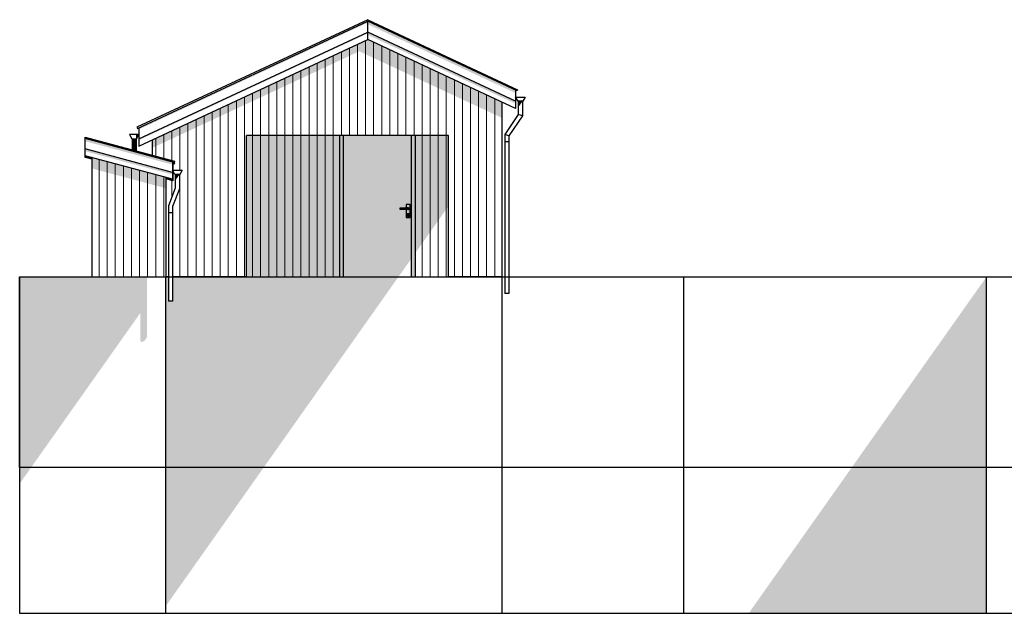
# Model space of a CAD drawing. Header units: millimetres. Extents: x 136614 to 187988, y 72497 to 86342.
# Tile 1 of 12: x 136614 to 151253, y 72497 to 81319. Entities that reach past the tile are written whole.
import ezdxf

# ---------------------------------------------------------------- set-up
doc = ezdxf.new("R2010")
doc.units = ezdxf.units.MM
doc.header["$LTSCALE"] = 0.5
doc.header["$MEASUREMENT"] = 0
doc.linetypes.add('PLINE', pattern=[0])
for name, color, linetype in [('0(Nye konstruksjoner)', 7, 'Continuous'), ('23-- Yttervegger(Nye konstruksjoner)', 7, 'Continuous'), ('244- Vinduer_ dører_ foldevegger(Nye konstruksjoner)', 7, 'Continuous'), ('26-- Yttertak(Nye konstruksjoner)', 7, 'Continuous'), ('265- Gesimser_ takrenner og nedløp(Nye konstruksjoner)', 7, 'Continuous'), ('71-- Bearbeidet terreng(Nye konstruksjoner)', 7, 'Continuous')]:
    doc.layers.add(name, color=color, linetype=linetype)
doc.layers.add('235- Utvendig kledning og overflate(Nye konstruksjoner)', color=7, linetype='Continuous', lineweight=0)
doc.layers.add('262- Taktekking(Nye konstruksjoner)', color=7, linetype='Continuous', lineweight=0)

# ---------------------------------------------------------------- blocks, each defined once
blk = doc.blocks.new('*X237')
at = {"layer": '235- Utvendig kledning og overflate(Nye konstruksjoner)', "linetype": 'PLINE'}
for p, q in [((138636, 79556), (138636, 79291)), ((138636, 79291), (138636, 79556)), ((138756, 79612), (138756, 79259)), ((138756, 79259), (138756, 79612))]:
    blk.add_line(p, q, dxfattribs=at)
blk = doc.blocks.new('*X238')
at = {"layer": '235- Utvendig kledning og overflate(Nye konstruksjoner)', "linetype": 'PLINE'}
for p, q in [((143077, 80424), (143077, 80003)), ((143077, 80000), (143077, 80424)), ((143197, 80368), (143197, 80003)), ((143197, 80000), (143197, 80368)), ((143317, 80312), (143317, 80003)), ((143317, 80000), (143317, 80312)), ((143437, 80256), (143437, 80003)), ((143437, 80000), (143437, 80256)), ((143557, 80200), (143557, 80003)), ((143557, 80000), (143557, 80200)), ((143677, 80144), (143677, 80003)), ((143677, 80000), (143677, 80144)), ((143077, 80003), (143077, 77497)), ((143077, 77497), (143077, 80000)), ((143197, 80003), (143197, 77497)), ((143197, 77497), (143197, 80000)), ((143317, 80003), (143317, 77497)), ((143317, 77497), (143317, 80000)), ((143437, 80003), (143437, 77497)), ((143437, 77497), (143437, 80000)), ((143557, 80003), (143557, 77497)), ((143557, 77497), (143557, 80000)), ((143677, 80003), (143677, 77497)), ((143677, 77497), (143677, 80000))]:
    blk.add_line(p, q, dxfattribs=at)
blk = doc.blocks.new('*X239')
at = {"layer": '235- Utvendig kledning og overflate(Nye konstruksjoner)', "linetype": 'PLINE'}
for p, q in [((139836, 80115), (139836, 80003)), ((139836, 80000), (139836, 80115)), ((139956, 80171), (139956, 80003)), ((139956, 80000), (139956, 80171)), ((139476, 79947), (139476, 77497)), ((139476, 77497), (139476, 79947)), ((139596, 80003), (139596, 77497)), ((139596, 80003), (139596, 80003)), ((139596, 80000), (139596, 80003)), ((139596, 77497), (139596, 80000)), ((139716, 80059), (139716, 80003)), ((139716, 80000), (139716, 80059)), ((139716, 80003), (139716, 77497)), ((139716, 77497), (139716, 80000)), ((139836, 80003), (139836, 77497)), ((139836, 77497), (139836, 80000)), ((139956, 80003), (139956, 77497)), ((139956, 77497), (139956, 80000)), ((139236, 79835), (139236, 77497)), ((139236, 77497), (139236, 79835)), ((139356, 79891), (139356, 77497)), ((139356, 77497), (139356, 79891)), ((138876, 79668), (138876, 79227)), ((138876, 79227), (138876, 79668)), ((138996, 79724), (138996, 79081)), ((138996, 79081), (138996, 79724)), ((139116, 79780), (139116, 77497)), ((139116, 77497), (139116, 79780)), ((138996, 79026), (138996, 77497)), ((138996, 77497), (138996, 79026))]:
    blk.add_line(p, q, dxfattribs=at)
blk = doc.blocks.new('*X240')
at = {"layer": '235- Utvendig kledning og overflate(Nye konstruksjoner)', "linetype": 'PLINE'}
for p, q in [((138876, 78928), (138876, 78681)), ((138876, 78681), (138876, 78928))]:
    blk.add_line(p, q, dxfattribs=at)
blk = doc.blocks.new('*X241')
at = {"layer": '235- Utvendig kledning og overflate(Nye konstruksjoner)', "linetype": 'PLINE'}
for p, q in [((142597, 79597), (142597, 77497)), ((142597, 77497), (142597, 79597)), ((142717, 79597), (142717, 77497)), ((142717, 77497), (142717, 79597)), ((142837, 79597), (142837, 77497)), ((142837, 77497), (142837, 79597)), ((142957, 79597), (142957, 77497)), ((142957, 77497), (142957, 79597))]:
    blk.add_line(p, q, dxfattribs=at)
blk = doc.blocks.new('*X242')
at = {"layer": '235- Utvendig kledning og overflate(Nye konstruksjoner)', "linetype": 'PLINE'}
for p, q in [((140076, 79597), (140076, 77497)), ((140076, 77497), (140076, 79597)), ((140196, 79597), (140196, 77497)), ((140196, 77497), (140196, 79597)), ((140316, 79597), (140316, 77497)), ((140316, 77497), (140316, 79597)), ((140436, 79597), (140436, 77497)), ((140436, 77497), (140436, 79597)), ((140556, 79597), (140556, 77497)), ((140556, 77497), (140556, 79597)), ((140676, 79597), (140676, 77497)), ((140676, 77497), (140676, 79597)), ((140796, 79597), (140796, 77497)), ((140796, 77497), (140796, 79597)), ((140917, 79597), (140917, 77497)), ((140917, 77497), (140917, 79597)), ((141037, 79597), (141037, 77497)), ((141037, 77497), (141037, 79597)), ((141157, 79597), (141157, 77497)), ((141157, 77497), (141157, 79597)), ((141277, 79597), (141277, 77497)), ((141277, 77497), (141277, 79597))]:
    blk.add_line(p, q, dxfattribs=at)
blk = doc.blocks.new('*X243')
at = {"layer": '235- Utvendig kledning og overflate(Nye konstruksjoner)', "linetype": 'PLINE'}
for p, q in [((141637, 80955), (141637, 80003)), ((141637, 80000), (141637, 80955)), ((141757, 81011), (141757, 80003)), ((141757, 80000), (141757, 81011)), ((141877, 80984), (141877, 80003)), ((141877, 80000), (141877, 80984)), ((141397, 80843), (141397, 80003)), ((141397, 80000), (141397, 80843)), ((141517, 80899), (141517, 80003)), ((141517, 80000), (141517, 80899)), ((141997, 80928), (141997, 80003)), ((141997, 80000), (141997, 80928)), ((142117, 80872), (142117, 80003)), ((142117, 80000), (142117, 80872)), ((142237, 80816), (142237, 80003)), ((142237, 80000), (142237, 80816)), ((141037, 80675), (141037, 80003)), ((141037, 80000), (141037, 80675)), ((141157, 80731), (141157, 80003)), ((141157, 80000), (141157, 80731)), ((141277, 80787), (141277, 80003)), ((141277, 80000), (141277, 80787)), ((142357, 80760), (142357, 80003)), ((142357, 80000), (142357, 80760)), ((142477, 80704), (142477, 80003)), ((142477, 80000), (142477, 80704)), ((140796, 80563), (140796, 80003)), ((140796, 80000), (140796, 80563)), ((140917, 80619), (140917, 80003)), ((140917, 80000), (140917, 80619)), ((142597, 80648), (142597, 80003)), ((142597, 80000), (142597, 80648)), ((142717, 80592), (142717, 80003)), ((142717, 80000), (142717, 80592)), ((142837, 80536), (142837, 80003)), ((142837, 80000), (142837, 80536)), ((140436, 80395), (140436, 80003)), ((140436, 80000), (140436, 80395)), ((140556, 80451), (140556, 80003)), ((140556, 80000), (140556, 80451)), ((140676, 80507), (140676, 80003)), ((140676, 80000), (140676, 80507)), ((142957, 80480), (142957, 80003)), ((142957, 80000), (142957, 80480)), ((140076, 80227), (140076, 80003)), ((140076, 80000), (140076, 80227)), ((140196, 80283), (140196, 80003)), ((140196, 80000), (140196, 80283)), ((140316, 80339), (140316, 80003)), ((140316, 80000), (140316, 80339)), ((140076, 80003), (140076, 79597)), ((140076, 79597), (140076, 80000)), ((140196, 80003), (140196, 79597)), ((140196, 79597), (140196, 80000)), ((140316, 80003), (140316, 79597)), ((140316, 79597), (140316, 80000)), ((140436, 80003), (140436, 79597)), ((140436, 79597), (140436, 80000)), ((140556, 80003), (140556, 79597)), ((140556, 79597), (140556, 80000)), ((140676, 80003), (140676, 79597)), ((140676, 79597), (140676, 80000)), ((140796, 80003), (140796, 79597)), ((140796, 79597), (140796, 80000)), ((140917, 80003), (140917, 79597)), ((140917, 79597), (140917, 80000)), ((141037, 80003), (141037, 79597)), ((141037, 79597), (141037, 80000)), ((141157, 80003), (141157, 79597)), ((141157, 79597), (141157, 80000)), ((141277, 80003), (141277, 79597)), ((141277, 79597), (141277, 80000)), ((141397, 80003), (141397, 79597)), ((141397, 79597), (141397, 80000)), ((141517, 80003), (141517, 79597)), ((141517, 79597), (141517, 80000)), ((141637, 80003), (141637, 79597)), ((141637, 79597), (141637, 80000)), ((141757, 80003), (141757, 79597)), ((141757, 79597), (141757, 80000)), ((141877, 80003), (141877, 79597)), ((141877, 79597), (141877, 80000)), ((141997, 80003), (141997, 79597)), ((141997, 79597), (141997, 80000)), ((142117, 80003), (142117, 79597)), ((142117, 79597), (142117, 80000)), ((142237, 80003), (142237, 79597)), ((142237, 79597), (142237, 80000)), ((142357, 80003), (142357, 79597)), ((142357, 79597), (142357, 80000)), ((142477, 80003), (142477, 79597)), ((142477, 79597), (142477, 80000)), ((142597, 80003), (142597, 79597)), ((142597, 79597), (142597, 80000)), ((142717, 80003), (142717, 79597)), ((142717, 79597), (142717, 80000)), ((142837, 80003), (142837, 79597)), ((142837, 79597), (142837, 80000)), ((142957, 80003), (142957, 79597)), ((142957, 79597), (142957, 80000))]:
    blk.add_line(p, q, dxfattribs=at)
blk = doc.blocks.new('*X244')
at = {"layer": '235- Utvendig kledning og overflate(Nye konstruksjoner)', "linetype": 'PLINE'}
for p, q in [((137796, 79241), (137796, 77497)), ((137796, 77497), (137796, 79241)), ((137916, 79209), (137916, 77497)), ((137916, 77497), (137916, 79209)), ((138036, 79177), (138036, 77497)), ((138036, 77497), (138036, 79177)), ((138156, 79144), (138156, 77497)), ((138156, 77497), (138156, 79144)), ((138276, 79112), (138276, 77497)), ((138276, 77497), (138276, 79112)), ((138396, 79080), (138396, 77497)), ((138396, 77497), (138396, 79080)), ((138516, 79048), (138516, 77497)), ((138516, 77497), (138516, 79048)), ((138636, 79016), (138636, 77497)), ((138636, 77497), (138636, 79016)), ((138756, 78984), (138756, 77497)), ((138756, 77497), (138756, 78984))]:
    blk.add_line(p, q, dxfattribs=at)

msp = doc.modelspace()

# ---------------------------------------------------------------- hatches: boundary and pattern name
at = {"layer": '23-- Yttervegger(Nye konstruksjoner)', "linetype": 'Continuous'}
for points in [[(139988, 80186), (139988, 80067), (141663, 80849), (141663, 80849), (141663, 80849), (142988, 80231), (142988, 80466), (141788, 81025), (141788, 81133), (141788, 81196), (141788, 81196), (141788, 81196), (141788, 81025)], [(143788, 80093), (142988, 80466), (142988, 80231), (143788, 79858)], [(138788, 79508), (139988, 80067), (139988, 80186), (138788, 79626)], [(138588, 79533), (138588, 79415), (138788, 79508), (138788, 79626)], [(141373, 79597), (139988, 79597), (139988, 77497), (141373, 77497)], [(142988, 79597), (142493, 79597), (142493, 78056), (142988, 78756)], [(138788, 78975), (137688, 79270), (137688, 79108), (138788, 78814)], [(142988, 78756), (142493, 78056), (142493, 77847), (142988, 78547)]]:
    msp.add_hatch(color=256, dxfattribs=at).paths.add_polyline_path(points)
at = {"layer": '244- Vinduer_ dører_ foldevegger(Nye konstruksjoner)', "linetype": 'Continuous'}
for points in [[(141373, 77497), (141426, 77497), (141426, 79597), (141373, 79597)], [(142493, 79597), (142440, 79597), (142440, 77981), (142443, 77985), (142440, 77981), (142440, 77772), (142443, 77776), (142443, 77497), (142493, 77497)], [(142272, 78519), (142264, 78518), (142264, 78504), (142272, 78504)], [(142298, 78519), (142272, 78519), (142272, 78504), (142298, 78503)], [(142325, 78520), (142298, 78519), (142298, 78503), (142325, 78503)], [(142351, 78521), (142325, 78520), (142325, 78503), (142351, 78502)], [(142351, 78502), (142365, 78501), (142365, 78521), (142351, 78521)], [(142390, 78501), (142395, 78503), (142398, 78506), (142400, 78511), (142398, 78516), (142395, 78520), (142390, 78521), (142365, 78521), (142365, 78501)], [(142383, 78523), (142382, 78521), (142383, 78521), (142384, 78522)], [(142383, 78501), (142382, 78501), (142383, 78500), (142384, 78501)], [(142384, 78522), (142390, 78523), (142390, 78524), (142383, 78523)], [(142383, 78501), (142384, 78501), (142390, 78499), (142396, 78501), (142400, 78505), (142402, 78511), (142400, 78517), (142396, 78522), (142390, 78523), (142384, 78522), (142383, 78521), (142390, 78521), (142395, 78520), (142398, 78516), (142400, 78511), (142398, 78506), (142395, 78503), (142390, 78501)], [(142390, 78499), (142384, 78501), (142383, 78500), (142390, 78498)], [(142390, 78523), (142396, 78522), (142396, 78523), (142390, 78524)], [(142396, 78501), (142390, 78499), (142390, 78498), (142396, 78500)], [(142396, 78522), (142400, 78517), (142401, 78518), (142396, 78523)], [(142400, 78505), (142396, 78501), (142396, 78500), (142401, 78505)], [(142400, 78517), (142402, 78511), (142403, 78511), (142401, 78518)], [(142402, 78511), (142400, 78505), (142401, 78505), (142403, 78511)], [(142370, 78416), (142372, 78426), (142371, 78427), (142368, 78416)], [(142372, 78406), (142370, 78416), (142368, 78416), (142371, 78405)], [(142372, 78426), (142380, 78434), (142379, 78435), (142371, 78427)], [(142380, 78399), (142372, 78406), (142371, 78405), (142379, 78397)], [(142380, 78434), (142390, 78436), (142390, 78438), (142379, 78435)], [(142390, 78396), (142380, 78399), (142379, 78397), (142390, 78394)], [(142383, 78425), (142385, 78430), (142384, 78431), (142382, 78425)], [(142385, 78420), (142383, 78425), (142382, 78425), (142384, 78420)], [(142383, 78425), (142385, 78420), (142390, 78418), (142395, 78420), (142397, 78425), (142395, 78430), (142390, 78432), (142385, 78430)], [(142385, 78430), (142390, 78432), (142390, 78433), (142384, 78431)], [(142390, 78418), (142385, 78420), (142384, 78420), (142390, 78417)], [(142390, 78436), (142400, 78434), (142401, 78435), (142390, 78438)], [(142390, 78432), (142395, 78430), (142395, 78431), (142390, 78433)], [(142395, 78420), (142390, 78418), (142390, 78417), (142395, 78420)], [(142400, 78399), (142390, 78396), (142390, 78394), (142401, 78397)], [(142395, 78430), (142397, 78425), (142398, 78425), (142395, 78431)], [(142397, 78425), (142395, 78420), (142395, 78420), (142398, 78425)], [(142400, 78434), (142407, 78426), (142409, 78427), (142401, 78435)], [(142407, 78406), (142400, 78399), (142401, 78397), (142409, 78405)], [(142407, 78426), (142410, 78416), (142412, 78416), (142409, 78427)], [(142410, 78416), (142407, 78406), (142409, 78405), (142412, 78416)], [(142098, 77497), (142245, 77497), (142440, 77772), (142440, 77981)]]:
    msp.add_hatch(color=256, dxfattribs=at).paths.add_polyline_path(points)
h = msp.add_hatch(color=256, dxfattribs=at)
h.paths.add_polyline_path([(142440, 79597), (141426, 79597), (141426, 77497), (142098, 77497), (142440, 77981)])
h.paths.add_polyline_path([(142264, 78518), (142272, 78519), (142298, 78519), (142325, 78520), (142351, 78521), (142361, 78521), (142361, 78571), (142418, 78571), (142418, 78381), (142361, 78381), (142361, 78502), (142351, 78502), (142325, 78503), (142298, 78503), (142272, 78504), (142264, 78504)], flags=0)
h = msp.add_hatch(color=256, dxfattribs=at)
h.paths.add_polyline_path([(142361, 78521), (142365, 78521), (142382, 78521), (142383, 78523), (142390, 78524), (142396, 78523), (142401, 78518), (142403, 78511), (142401, 78505), (142396, 78500), (142390, 78498), (142383, 78500), (142382, 78501), (142365, 78501), (142361, 78502), (142361, 78381), (142418, 78381), (142418, 78571), (142361, 78571)])
h.paths.add_polyline_path([(142368, 78416), (142371, 78427), (142379, 78435), (142390, 78438), (142401, 78435), (142409, 78427), (142412, 78416), (142409, 78405), (142401, 78397), (142390, 78394), (142379, 78397), (142371, 78405)], flags=0)
h = msp.add_hatch(color=256, dxfattribs=at)
h.paths.add_polyline_path([(142372, 78426), (142370, 78416), (142372, 78406), (142380, 78399), (142390, 78396), (142400, 78399), (142407, 78406), (142410, 78416), (142407, 78426), (142400, 78434), (142390, 78436), (142380, 78434)])
h.paths.add_polyline_path([(142384, 78420), (142382, 78425), (142384, 78431), (142390, 78433), (142395, 78431), (142398, 78425), (142395, 78420), (142390, 78417)], flags=0)
at = {"layer": '26-- Yttertak(Nye konstruksjoner)', "linetype": 'Continuous'}
for points in [[(141788, 81296), (141788, 81296), (141788, 81196), (141788, 81196)], [(141788, 81296), (141788, 81196), (141788, 81196), (141788, 81296)]]:
    msp.add_hatch(color=256, dxfattribs=at).paths.add_polyline_path(points)
at = {"layer": '262- Taktekking(Nye konstruksjoner)', "linetype": 'Continuous'}
h = msp.add_hatch(dxfattribs=at)
h.set_pattern_fill('Tak_03_0004', color=256, style=0, pattern_type=2)
h.set_pattern_definition([(115, (138425.97, 79628.76), (271.892, 126.785), []), (340, (138394.27, 79696.73), (145.107, 398.68), [106.066, -318.2]), (340, (138666.16, 79823.5), (145.107, 398.68), [106.066, -318.2]), (25, (138493.94, 79660.46), (-126.785, 271.892), [150, -150]), (70, (138629.9, 79723.85), (-398.68, 145.107), [106.066, -318.2]), (70, (138901.78, 79850.63), (-398.68, 145.107), [106.066, -318.2])])
h.paths.add_polyline_path([(141788, 81296), (141788, 81296), (141788, 81196), (141788, 81196)])
h = msp.add_hatch(dxfattribs=at)
h.set_pattern_fill('Tak_03_0004', color=256, style=0, pattern_type=2)
h.set_pattern_definition([(65, (143949.37, 80188.33), (-271.892, 126.785), []), (200, (143981.07, 80256.3), (-145.11, 398.68), [106.066, -318.2]), (200, (143709.18, 80383.1), (-145.11, 398.68), [106.066, -318.2]), (155, (143881.4, 80220.02), (126.785, 271.892), [150, -150]), (110, (143745.45, 80283.4), (398.68, 145.11), [106.066, -318.2]), (110, (143473.56, 80410.2), (398.68, 145.11), [106.066, -318.2])])
h.paths.add_polyline_path([(141788, 81296), (141788, 81196), (141788, 81196), (141788, 81296)])
at = {"layer": '265- Gesimser_ takrenner og nedløp(Nye konstruksjoner)', "linetype": 'Continuous'}
for points in [[(138388, 79689), (141765, 81264), (141765, 81264), (141765, 81264), (141788, 81254), (141788, 81297), (138388, 79711)], [(143988, 80271), (141788, 81297), (141788, 81253), (143986, 80229), (143988, 80232)], [(138388, 79548), (138388, 79529), (141768, 81105), (141768, 81105), (141768, 81105), (141788, 81096), (141788, 81133)], [(141788, 81133), (141788, 81096), (143968, 80079), (143988, 80108)], [(143988, 80271), (143988, 80271), (143988, 80232), (143988, 80232)], [(143988, 80168), (143988, 80168), (143988, 80163), (143988, 80163)], [(143988, 79999), (143988, 79999), (143988, 80163), (143988, 80163), (143988, 80108)], [(144058, 80110), (144027, 80110), (144027, 80100), (144058, 80100)], [(144027, 80100), (144027, 80017), (144058, 80060), (144058, 80100)], [(144058, 80110), (144058, 80100), (144086, 80100), (144088, 80103), (144088, 80110)], [(144058, 80100), (144058, 80060), (144086, 80100)], [(144093, 80110), (144093, 80110), (144128, 80170), (144127, 80170)], [(138388, 79611), (138388, 79611), (138388, 79711), (138388, 79711)], [(138888, 79203), (137586, 79552), (137586, 79513), (138887, 79165), (138888, 79166)], [(138263, 79585), (138276, 79561), (138276, 79561), (138263, 79585)], [(138279, 79557), (138279, 79557), (138283, 79550), (138283, 79550)], [(138318, 79550), (138287, 79550), (138287, 79541), (138318, 79541)], [(138287, 79541), (138287, 79385), (138318, 79376), (138318, 79541)], [(138311, 79611), (138296, 79611), (138299, 79605)], [(138348, 79550), (138318, 79550), (138318, 79541), (138348, 79541)], [(138318, 79376), (138348, 79368), (138348, 79541), (138318, 79541)], [(138388, 79611), (138342, 79611), (138342, 79550), (138353, 79550), (138388, 79611)], [(138388, 79603), (138388, 79603), (138388, 79611), (138388, 79611)], [(138388, 79603), (138388, 79440), (138388, 79440), (138388, 79548), (138388, 79603)], [(138888, 79050), (137586, 79398), (137586, 79365), (138868, 79021)], [(137588, 79297), (137588, 79273), (137688, 79246), (137688, 79270)], [(138788, 78952), (138889, 78924), (138889, 79078), (138888, 79078), (138888, 78948), (138788, 78975)], [(138888, 79180), (138888, 79140), (138889, 79142), (138889, 79179)], [(138993, 79020), (138993, 79020), (139028, 79081), (139028, 79081)], [(138958, 79020), (138927, 79020), (138927, 79011), (138958, 79011)], [(138958, 79011), (138927, 79011), (138927, 78928), (138958, 78971)], [(138958, 79020), (138958, 79011), (138986, 79011), (138988, 79013), (138988, 79020)], [(138958, 79011), (138958, 78971), (138986, 79011)]]:
    msp.add_hatch(color=256, dxfattribs=at).paths.add_polyline_path(points)
at = {"layer": '71-- Bearbeidet terreng(Nye konstruksjoner)', "linetype": 'Continuous'}
for points in [[(136614, 74424), (138410, 76963), (138410, 76548), (138423, 76523), (138471, 76548), (138506, 76597), (138506, 77497), (136614, 77497)], [(138827, 77497), (138788, 77497), (138788, 72817), (142098, 77497), (138888, 77497), (138888, 77138), (138827, 77138)], [(138788, 72817), (138788, 72607), (142245, 77497), (142098, 77497)], [(147452, 72497), (150988, 72497), (150988, 77497)]]:
    msp.add_hatch(color=256, dxfattribs=at).paths.add_polyline_path(points)

# ---------------------------------------------------------------- linework, layer by layer
at = {"layer": '0(Nye konstruksjoner)', "linetype": 'PLINE', "flags": 128}
msp.add_lwpolyline([(136614, 77497), (187988, 77497), (187988, 74663), (136614, 74663)], close=True, dxfattribs=at)
at = {"layer": '23-- Yttervegger(Nye konstruksjoner)', "linetype": 'PLINE'}
for p, q in [((143788, 77497), (143788, 80093)), ((138588, 79304), (138588, 79533)), ((139988, 77497), (139988, 79597)), ((142988, 79597), (139988, 79597)), ((142988, 77497), (142988, 79597)), ((137688, 79270), (137688, 77497)), ((138788, 78975), (138788, 77497)), ((137688, 77497), (138788, 77497)), ((138827, 77497), (138788, 77497)), ((139988, 77497), (138888, 77497)), ((143788, 77497), (142988, 77497))]:
    msp.add_line(p, q, dxfattribs=at)
at = {"layer": '244- Vinduer_ dører_ foldevegger(Nye konstruksjoner)', "linetype": 'PLINE'}
for p, q in [((141373, 77497), (141373, 79597)), ((141426, 79597), (141426, 77497)), ((142440, 77497), (142440, 79597)), ((142493, 79597), (142493, 77497)), ((142272, 78519), (142264, 78518)), ((142264, 78518), (142264, 78504)), ((142264, 78504), (142272, 78504)), ((142298, 78519), (142272, 78519)), ((142272, 78504), (142298, 78503)), ((142325, 78520), (142298, 78519)), ((142298, 78503), (142325, 78503)), ((142351, 78521), (142325, 78520)), ((142325, 78503), (142351, 78502)), ((142365, 78521), (142351, 78521)), ((142351, 78502), (142365, 78501)), ((142418, 78571), (142361, 78571)), ((142361, 78571), (142361, 78521)), ((142361, 78502), (142361, 78381)), ((142390, 78521), (142365, 78521)), ((142365, 78501), (142390, 78501)), ((142383, 78523), (142382, 78521)), ((142382, 78501), (142383, 78500)), ((142390, 78524), (142383, 78523)), ((142384, 78522), (142383, 78521)), ((142383, 78501), (142384, 78501)), ((142383, 78500), (142390, 78498)), ((142390, 78523), (142384, 78522)), ((142384, 78501), (142390, 78499)), ((142396, 78523), (142390, 78524)), ((142396, 78522), (142390, 78523)), ((142395, 78520), (142390, 78521)), ((142390, 78501), (142395, 78503)), ((142390, 78499), (142396, 78501)), ((142390, 78498), (142396, 78500)), ((142398, 78516), (142395, 78520)), ((142395, 78503), (142398, 78506)), ((142401, 78518), (142396, 78523)), ((142400, 78517), (142396, 78522)), ((142396, 78501), (142400, 78505)), ((142396, 78500), (142401, 78505)), ((142400, 78511), (142398, 78516)), ((142398, 78506), (142400, 78511)), ((142402, 78511), (142400, 78517)), ((142400, 78505), (142402, 78511)), ((142403, 78511), (142401, 78518)), ((142401, 78505), (142403, 78511)), ((142418, 78381), (142418, 78571)), ((142361, 78381), (142418, 78381)), ((142371, 78427), (142368, 78416)), ((142368, 78416), (142371, 78405)), ((142372, 78426), (142370, 78416)), ((142370, 78416), (142372, 78406)), ((142379, 78435), (142371, 78427)), ((142371, 78405), (142379, 78397)), ((142380, 78434), (142372, 78426)), ((142372, 78406), (142380, 78399)), ((142390, 78438), (142379, 78435)), ((142379, 78397), (142390, 78394)), ((142390, 78436), (142380, 78434)), ((142380, 78399), (142390, 78396)), ((142384, 78431), (142382, 78425)), ((142382, 78425), (142384, 78420)), ((142385, 78430), (142383, 78425)), ((142383, 78425), (142385, 78420)), ((142390, 78433), (142384, 78431)), ((142384, 78420), (142390, 78417)), ((142390, 78432), (142385, 78430)), ((142385, 78420), (142390, 78418)), ((142401, 78435), (142390, 78438)), ((142400, 78434), (142390, 78436)), ((142395, 78431), (142390, 78433)), ((142395, 78430), (142390, 78432)), ((142390, 78418), (142395, 78420)), ((142390, 78417), (142395, 78420)), ((142390, 78396), (142400, 78399)), ((142390, 78394), (142401, 78397)), ((142398, 78425), (142395, 78431)), ((142397, 78425), (142395, 78430)), ((142395, 78420), (142397, 78425)), ((142395, 78420), (142398, 78425)), ((142407, 78426), (142400, 78434)), ((142400, 78399), (142407, 78406)), ((142409, 78427), (142401, 78435)), ((142401, 78397), (142409, 78405)), ((142410, 78416), (142407, 78426)), ((142407, 78406), (142410, 78416)), ((142412, 78416), (142409, 78427)), ((142409, 78405), (142412, 78416))]:
    msp.add_line(p, q, dxfattribs=at)
at = {"layer": '26-- Yttertak(Nye konstruksjoner)', "linetype": 'PLINE'}
for p, q in [((141788, 81296), (141788, 81296)), ((141788, 81296), (141788, 81296)), ((141788, 81196), (141788, 81196)), ((141788, 81196), (141788, 81196))]:
    msp.add_line(p, q, dxfattribs=at)
at = {"layer": '265- Gesimser_ takrenner og nedløp(Nye konstruksjoner)', "linetype": 'PLINE'}
for p, q in [((141788, 81319), (138358, 79720)), ((138367, 79702), (141788, 81297)), ((141788, 81319), (141788, 81319)), ((141788, 81297), (141788, 81319)), ((141788, 81319), (144017, 80279)), ((141788, 81297), (141788, 81319)), ((141788, 81133), (141788, 81297)), ((141788, 81133), (141788, 81297)), ((144009, 80261), (141788, 81297)), ((138388, 79548), (141788, 81133)), ((141788, 81025), (141788, 81133)), ((141788, 81025), (141788, 81133)), ((143988, 80108), (141788, 81133)), ((138388, 79440), (141788, 81025)), ((143988, 79999), (141788, 81025)), ((143988, 80271), (143988, 80170)), ((143988, 80271), (143988, 80108)), ((144017, 80279), (144009, 80261)), ((144017, 80279), (144009, 80261)), ((144017, 80279), (144017, 80279)), ((144023, 80110), (143988, 80170)), ((143988, 80170), (144058, 80170)), ((143988, 80170), (143988, 80163)), ((143988, 80163), (143988, 79999)), ((143988, 80108), (143988, 79999)), ((144093, 80110), (144023, 80110)), ((144027, 80110), (144027, 80100)), ((144058, 80100), (144027, 80100)), ((144027, 80100), (144027, 79910)), ((144058, 80170), (144128, 80170)), ((144088, 80100), (144058, 80100)), ((144088, 80110), (144088, 80100)), ((144088, 80100), (144088, 79891)), ((144128, 80170), (144093, 80110)), ((144128, 80170), (144093, 80110)), ((144027, 79910), (143827, 79611)), ((144088, 79891), (143888, 79593)), ((144058, 79900), (144027, 79910)), ((144088, 79891), (144058, 79900)), ((138358, 79720), (138367, 79702)), ((138358, 79720), (138367, 79702)), ((138388, 79711), (138388, 79611)), ((138388, 79711), (138388, 79548)), ((137586, 79572), (138915, 79216)), ((137586, 79552), (137586, 79572)), ((137586, 79398), (137586, 79552)), ((138910, 79197), (137586, 79552)), ((138248, 79611), (138283, 79550)), ((138248, 79611), (138283, 79550)), ((138318, 79611), (138248, 79611)), ((138283, 79550), (138353, 79550)), ((138287, 79550), (138287, 79541)), ((138287, 79541), (138318, 79541)), ((138287, 79541), (138287, 79385)), ((138388, 79611), (138318, 79611)), ((138318, 79541), (138348, 79541)), ((138348, 79550), (138348, 79541)), ((138348, 79541), (138348, 79368)), ((138353, 79550), (138388, 79611)), ((138388, 79611), (138388, 79603)), ((138388, 79603), (138388, 79440)), ((138388, 79548), (138388, 79440)), ((143858, 79602), (143827, 79611)), ((143827, 79611), (143827, 79502)), ((143827, 79502), (143827, 77252)), ((143858, 79502), (143827, 79502)), ((143888, 79593), (143858, 79602)), ((143888, 79502), (143858, 79502)), ((143888, 79593), (143888, 79502)), ((143888, 79502), (143888, 77252)), ((138888, 79050), (137586, 79398)), ((137586, 79297), (137586, 79398)), ((138888, 78948), (137586, 79297)), ((137588, 79273), (137588, 79297)), ((137688, 79246), (137588, 79273)), ((138888, 79203), (138888, 79050)), ((138888, 79200), (138916, 79193)), ((138915, 79216), (138910, 79197)), ((138911, 79173), (138888, 79180)), ((138923, 79020), (138888, 79081)), ((138888, 79081), (138958, 79081)), ((138888, 79078), (138889, 79078)), ((138888, 79050), (138888, 78948)), ((138889, 79179), (138889, 79081)), ((138889, 79079), (138889, 79078)), ((138889, 79078), (138889, 78924)), ((138916, 79193), (138911, 79173)), ((138916, 79193), (138916, 79193)), ((138958, 79081), (139028, 79081)), ((139028, 79081), (138993, 79020)), ((139028, 79081), (138993, 79020)), ((138889, 78924), (138788, 78952)), ((138993, 79020), (138923, 79020)), ((138927, 79020), (138927, 79011)), ((138958, 79011), (138927, 79011)), ((138927, 79011), (138927, 78816)), ((138988, 79011), (138958, 79011)), ((138988, 79020), (138988, 79011)), ((138988, 79011), (138988, 78805)), ((138927, 78816), (138827, 78552)), ((138988, 78805), (138888, 78541)), ((138827, 78552), (138827, 78447)), ((138888, 78541), (138888, 78447)), ((138827, 78447), (138827, 77138)), ((138858, 78447), (138827, 78447)), ((138888, 78447), (138858, 78447)), ((138888, 78447), (138888, 77138)), ((143858, 77252), (143827, 77252)), ((143888, 77252), (143858, 77252)), ((138858, 77138), (138827, 77138)), ((138888, 77138), (138858, 77138))]:
    msp.add_line(p, q, dxfattribs=at)
at = {"layer": '71-- Bearbeidet terreng(Nye konstruksjoner)', "linetype": 'PLINE'}
for p, q in [((136614, 77497), (137688, 77497)), ((136614, 77497), (136614, 72497)), ((138788, 72497), (138788, 77497)), ((139988, 77497), (141373, 77497)), ((141373, 77497), (142493, 77497)), ((142493, 77497), (142988, 77497)), ((143788, 77497), (143827, 77497)), ((143788, 72497), (143788, 77497)), ((143888, 77497), (146488, 77497)), ((146488, 72497), (146488, 77497)), ((146488, 77497), (150988, 77497)), ((150988, 77497), (186349, 77497)), ((150988, 72497), (150988, 77497)), ((136614, 72497), (138788, 72497)), ((138788, 72497), (143788, 72497)), ((143788, 72497), (146488, 72497)), ((146488, 72497), (150988, 72497)), ((150988, 72497), (186349, 72497))]:
    msp.add_line(p, q, dxfattribs=at)

# ---------------------------------------------------------------- block references
at = {"layer": '23-- Yttervegger(Nye konstruksjoner)'}
for name in ['*X243', '*X238', '*X239', '*X237', '*X242', '*X241', '*X244', '*X240']:
    msp.add_blockref(name, (0, 0), dxfattribs=at)

doc.saveas('drawing.dxf')
